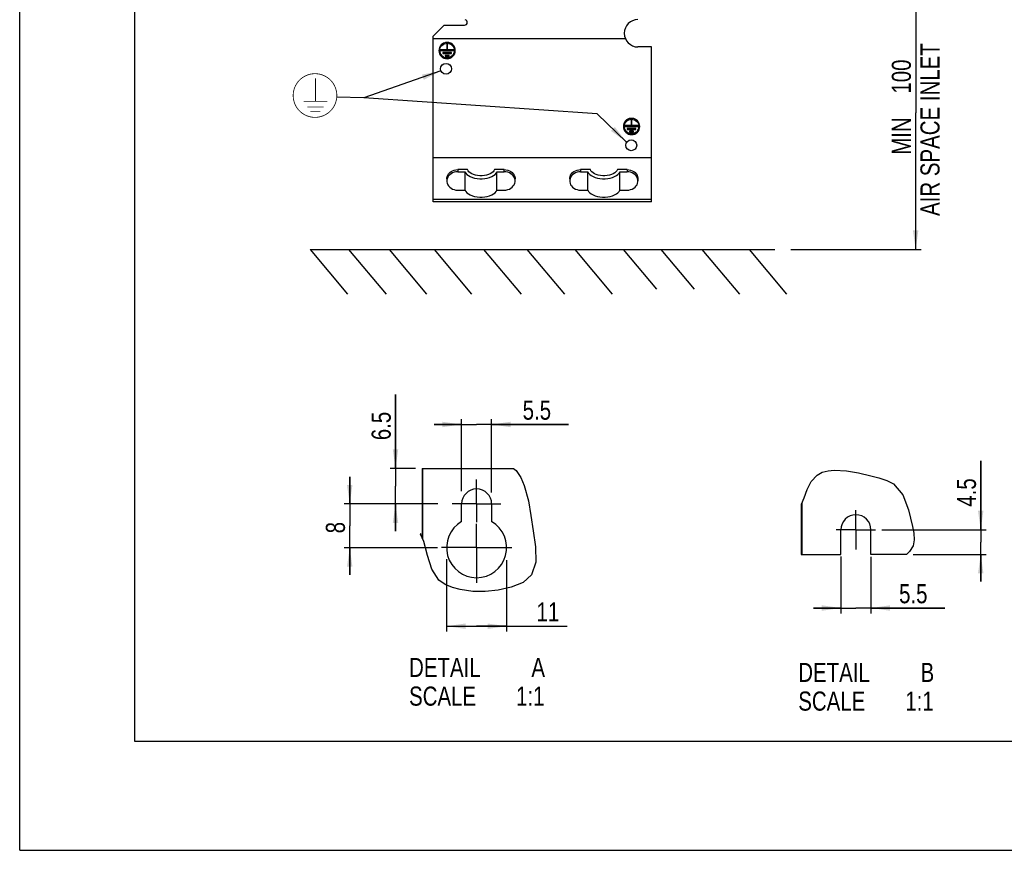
# Model space of a CAD drawing. Extents: x 0 to 594, y 0 to 420.
# Tile 1 of 41: x 0 to 180, y 0 to 152. Entities that reach past the tile are written whole.
import ezdxf

# ---------------------------------------------------------------- set-up
doc = ezdxf.new("R2010")
doc.units = 0
doc.header["$LTSCALE"] = 32.67
doc.linetypes.add('CENTER', pattern=[0.6, 0.375, -0.075, 0.075, -0.075])
doc.layers.get('0').update_dxf_attribs({"linetype": 'CONTINUOUS'})
doc.layers.add('DEFAULT_1', color=7, linetype='CENTER')
doc.styles.get("Standard").update_dxf_attribs({"font": 'txt', "width": 0.8})
doc.dimstyles.get("Standard").update_dxf_attribs({"dimtxt": 2.5, "dimasz": 2.5, "dimexe": 1.25, "dimexo": 0.625, "dimtad": 1, "dimcen": 2.5, "dimazin": 3, "dimtfac": 1, "dimtmove": 0, "dimatfit": 3})

# ---------------------------------------------------------------- blocks, each defined once
blk = doc.blocks.new('_FILLED')
at = {"color": 0, "linetype": 'BYBLOCK'}
blk.add_solid([(0, 0), (-1, 0.143), (-1, -0.143)], dxfattribs=at)
blk = doc.blocks.new('*D1')
at = {"color": 2, "linetype": 'CONTINUOUS'}
for p, q in [((120.99, 160.11), (165.07, 160.11)), ((164.07, 160.11), (164.07, 135.06)), ((164.07, 110.02), (164.07, 135.06)), ((141.18, 110.02), (165.07, 110.02))]:
    blk.add_line(p, q, dxfattribs=at)
at = {"color": 2, "linetype": 'CONTINUOUS', "xscale": 3.5, "yscale": 3.5, "zscale": 3.5}
for p, rotation in [((164.07, 160.11), 90), ((164.07, 110.02), 270)]:
    blk.add_blockref('_FILLED', p, dxfattribs=dict(at, rotation=rotation))
at = {"color": 5, "linetype": 'CONTINUOUS', "width": 0.8}
for s, p in [('100', (163.19, 138.57)), ('AIR SPACE INLET', (168.44, 116.17)), ('MIN ', (163.19, 127.37))]:
    blk.add_text(s, height=3.5, rotation=90, dxfattribs=at).set_placement(p)
blk = doc.blocks.new('*D4')
at = {"color": 2, "linetype": 'CONTINUOUS'}
for p, q in [((60.44, 63.42), (60.44, 68.42)), ((60.44, 68.42), (60.44, 59.42)), ((74.99, 63.42), (59.44, 63.42)), ((60.44, 50.42), (60.44, 59.42)), ((76.48, 55.42), (59.44, 55.42)), ((60.44, 55.42), (60.44, 50.42))]:
    blk.add_line(p, q, dxfattribs=at)
at = {"color": 2, "linetype": 'CONTINUOUS', "xscale": 3.5, "yscale": 3.5, "zscale": 3.5}
for p, rotation in [((60.44, 63.42), 270), ((60.44, 55.42), 90)]:
    blk.add_blockref('_FILLED', p, dxfattribs=dict(at, rotation=rotation))
at = {"color": 5, "linetype": 'CONTINUOUS', "width": 0.8}
blk.add_text('8', height=3.5, rotation=90, dxfattribs=at).set_placement((59.56, 58.05))
blk = doc.blocks.new('*D8')
at = {"color": 2, "linetype": 'CONTINUOUS'}
for p, q in [((68.82, 69.92), (68.82, 83.5)), ((68.82, 83.5), (68.82, 66.67)), ((72.46, 69.92), (67.82, 69.92)), ((68.82, 58.42), (68.82, 66.67)), ((76.56, 63.42), (67.82, 63.42)), ((68.82, 63.42), (68.82, 58.42))]:
    blk.add_line(p, q, dxfattribs=at)
at = {"color": 2, "linetype": 'CONTINUOUS', "xscale": 3.5, "yscale": 3.5, "zscale": 3.5}
for p, rotation in [((68.82, 69.92), 270), ((68.82, 63.42), 90)]:
    blk.add_blockref('_FILLED', p, dxfattribs=dict(at, rotation=rotation))
at = {"color": 5, "linetype": 'CONTINUOUS', "width": 0.8}
blk.add_text('6.5', height=3.5, rotation=90, dxfattribs=at).set_placement((67.94, 75.1))
blk = doc.blocks.new('*D9')
at = {"color": 2, "linetype": 'CONTINUOUS'}
for p, q in [((150.38, 53.81), (150.38, 43.37)), ((155.88, 53.74), (155.88, 43.37)), ((150.38, 44.37), (145.38, 44.37)), ((145.38, 44.37), (153.13, 44.37)), ((169.43, 44.37), (153.13, 44.37)), ((155.88, 44.37), (169.43, 44.37))]:
    blk.add_line(p, q, dxfattribs=at)
at = {"color": 2, "linetype": 'CONTINUOUS', "xscale": 3.5, "yscale": 3.5, "zscale": 3.5}
blk.add_blockref('_FILLED', (150.38, 44.37), dxfattribs=at)
at = {"color": 2, "linetype": 'CONTINUOUS', "xscale": 3.5, "yscale": 3.5, "zscale": 3.5, "rotation": 180}
blk.add_blockref('_FILLED', (155.88, 44.37), dxfattribs=at)
at = {"color": 5, "linetype": 'CONTINUOUS', "width": 0.8}
blk.add_text('5.5', height=3.5, dxfattribs=at).set_placement((161.03, 45.24))
blk = doc.blocks.new('*D10')
at = {"color": 2, "linetype": 'CONTINUOUS'}
for p, q in [((175.98, 58.7), (175.98, 71.32)), ((175.98, 71.32), (175.98, 56.45)), ((157.89, 58.7), (176.98, 58.7)), ((175.98, 49.2), (175.98, 56.45)), ((163.59, 54.2), (176.98, 54.2)), ((175.98, 54.2), (175.98, 49.2))]:
    blk.add_line(p, q, dxfattribs=at)
at = {"color": 2, "linetype": 'CONTINUOUS', "xscale": 3.5, "yscale": 3.5, "zscale": 3.5}
for p, rotation in [((175.98, 58.7), 270), ((175.98, 54.2), 90)]:
    blk.add_blockref('_FILLED', p, dxfattribs=dict(at, rotation=rotation))
at = {"color": 5, "linetype": 'CONTINUOUS', "width": 0.8}
blk.add_text('4.5', height=3.5, rotation=90, dxfattribs=at).set_placement((175.11, 62.92))
blk = doc.blocks.new('*D11')
at = {"color": 2, "linetype": 'CONTINUOUS'}
for p, q in [((80.92, 77.98), (75.92, 77.98)), ((75.92, 77.98), (83.67, 77.98)), ((80.92, 65.77), (80.92, 78.98)), ((100.5, 77.98), (83.67, 77.98)), ((86.42, 65.51), (86.42, 78.98)), ((86.42, 77.98), (100.5, 77.98))]:
    blk.add_line(p, q, dxfattribs=at)
at = {"color": 2, "linetype": 'CONTINUOUS', "xscale": 3.5, "yscale": 3.5, "zscale": 3.5}
blk.add_blockref('_FILLED', (80.92, 77.98), dxfattribs=at)
at = {"color": 2, "linetype": 'CONTINUOUS', "xscale": 3.5, "yscale": 3.5, "zscale": 3.5, "rotation": 180}
blk.add_blockref('_FILLED', (86.42, 77.98), dxfattribs=at)
at = {"color": 5, "linetype": 'CONTINUOUS', "width": 0.8}
blk.add_text('5.5', height=3.5, dxfattribs=at).set_placement((92.1, 78.85))
blk = doc.blocks.new('*D12')
at = {"color": 2, "linetype": 'CONTINUOUS'}
for p, q in [((78.17, 53.3), (78.17, 40.04)), ((89.17, 53.16), (89.17, 40.04)), ((78.17, 41.04), (83.67, 41.04)), ((89.17, 41.04), (83.67, 41.04)), ((83.67, 41.04), (100.24, 41.04))]:
    blk.add_line(p, q, dxfattribs=at)
at = {"color": 2, "linetype": 'CONTINUOUS', "xscale": 3.5, "yscale": 3.5, "zscale": 3.5, "rotation": 180}
blk.add_blockref('_FILLED', (78.17, 41.04), dxfattribs=at)
at = {"color": 2, "linetype": 'CONTINUOUS', "xscale": 3.5, "yscale": 3.5, "zscale": 3.5}
blk.add_blockref('_FILLED', (89.17, 41.04), dxfattribs=at)
at = {"color": 5, "linetype": 'CONTINUOUS', "width": 0.8}
blk.add_text('11', height=3.5, dxfattribs=at).set_placement((94.64, 41.91))
blk = doc.blocks.new('EARTH_BL1', base_point=(80.62, 136.2))
at = {"color": 2, "linetype": 'CONTINUOUS'}
for p, q in [((77.14, 142.73), (63, 137.81)), ((63, 137.81), (58.07, 137.89)), ((63.03, 137.8), (58.07, 137.89)), ((105.75, 134.87), (63.03, 137.8)), ((111.15, 129.67), (105.75, 134.87))]:
    blk.add_line(p, q, dxfattribs=at)
at = {"color": 7, "linetype": 'CONTINUOUS', "const_width": 0.148}
blk.add_lwpolyline([(50.08, 138.22, 1), (58.08, 138.22, 1)], format="xyb", close=True, dxfattribs=at)
for points in [[(54.16, 137.14), (54.16, 141.36)], [(52.01, 137.14), (56.31, 137.14)], [(52.68, 136.11), (55.64, 136.11)], [(53.25, 135.25), (55.08, 135.25)]]:
    blk.add_lwpolyline(points, dxfattribs=at)
at = {"color": 2, "linetype": 'CONTINUOUS'}
for points in [[(74, 141.11), (77.14, 142.73), (73.67, 142.05)], [(108.28, 131.74), (111.15, 129.67), (108.97, 132.46)]]:
    blk.add_solid(points, dxfattribs=at)

msp = doc.modelspace()

# ---------------------------------------------------------------- linework, layer by layer
at = {"color": 7, "linetype": 'CONTINUOUS'}
for p, q in [((0, 0), (0, 420)), ((21, 400), (21, 20)), ((75.718, 149.115), (77.718, 151.115)), ((77.718, 151.115), (81.468, 151.115)), ((75.718, 118.748), (75.718, 149.115)), ((110.927, 148.615), (75.718, 148.615)), ((76.797, 146.738), (76.768, 146.448)), ((78.193, 146.614), (77.068, 146.614)), ((77.068, 146.614), (77.068, 146.448)), ((78.193, 146.597), (77.068, 146.597)), ((77.068, 146.448), (79.468, 146.448)), ((79.048, 146.094), (77.488, 146.094)), ((77.488, 146.094), (77.488, 145.929)), ((79.048, 146.077), (77.488, 146.077)), ((78.343, 147.654), (78.193, 147.654)), ((78.193, 147.654), (78.193, 146.597)), ((78.343, 147.637), (78.193, 147.637)), ((78.343, 146.597), (78.343, 147.654)), ((79.468, 146.614), (78.343, 146.614)), ((79.468, 146.597), (78.343, 146.597)), ((79.048, 145.929), (79.048, 146.094)), ((79.468, 146.448), (79.468, 146.614)), ((115.718, 147.115), (113.218, 147.115)), ((115.718, 118.748), (115.718, 147.115)), ((77.488, 145.929), (79.048, 145.929)), ((78.628, 145.575), (77.908, 145.575)), ((77.908, 145.575), (77.908, 145.409)), ((78.628, 145.557), (77.908, 145.557)), ((77.908, 145.409), (78.628, 145.409)), ((78.628, 145.409), (78.628, 145.575)), ((112.116, 133.746), (111.966, 133.746)), ((111.966, 133.746), (111.966, 132.688)), ((112.116, 133.728), (111.966, 133.728)), ((112.116, 132.688), (112.116, 133.746)), ((110.57, 132.83), (110.541, 132.54)), ((111.966, 132.706), (110.841, 132.706)), ((110.841, 132.706), (110.841, 132.54)), ((111.966, 132.688), (110.841, 132.688)), ((110.841, 132.54), (113.241, 132.54)), ((112.821, 132.186), (111.261, 132.186)), ((111.261, 132.186), (111.261, 132.02)), ((112.821, 132.169), (111.261, 132.169)), ((111.261, 132.02), (112.821, 132.02)), ((112.401, 131.666), (111.681, 131.666)), ((111.681, 131.666), (111.681, 131.5)), ((112.401, 131.649), (111.681, 131.649)), ((113.241, 132.706), (112.116, 132.706)), ((113.241, 132.688), (112.116, 132.688)), ((112.401, 131.5), (112.401, 131.666)), ((112.821, 132.02), (112.821, 132.186)), ((113.241, 132.54), (113.241, 132.706)), ((111.681, 131.5), (112.401, 131.5)), ((115.718, 126.796), (75.718, 126.796)), ((81.998, 124.655), (80.218, 124.655)), ((88.718, 124.655), (86.938, 124.655)), ((104.498, 124.655), (102.718, 124.655)), ((111.218, 124.655), (109.438, 124.655)), ((78.218, 122.978), (78.218, 122.569)), ((80.218, 124.247), (81.543, 124.247)), ((81.543, 120.892), (81.543, 124.247)), ((87.393, 124.247), (88.718, 124.247)), ((87.393, 120.892), (87.393, 124.247)), ((90.718, 122.569), (90.718, 122.978)), ((100.718, 122.978), (100.718, 122.569)), ((102.718, 124.247), (104.043, 124.247)), ((104.043, 120.892), (104.043, 124.247)), ((109.893, 124.247), (111.218, 124.247)), ((109.893, 120.892), (109.893, 124.247)), ((113.218, 122.978), (113.218, 122.569)), ((80.218, 120.892), (81.543, 120.892)), ((87.393, 120.892), (88.718, 120.892)), ((102.718, 120.892), (104.043, 120.892)), ((109.893, 120.892), (111.218, 120.892)), ((115.718, 118.748), (75.718, 118.748)), ((53.182, 110.015), (60.041, 101.841)), ((53.182, 110.015), (138.299, 110.015)), ((60.236, 110.015), (67.095, 101.841)), ((67.654, 110.015), (74.513, 101.841)), ((75.895, 110.015), (82.754, 101.841)), ((84.961, 110.015), (91.82, 101.841)), ((92.893, 110.015), (99.752, 101.841)), ((101.649, 110.015), (108.509, 101.841)), ((110.509, 110.015), (116.582, 102.778)), ((117.411, 110.015), (123.484, 102.778)), ((124.932, 110.015), (131.791, 101.841)), ((133.585, 110.015), (140.444, 101.841)), ((73.674, 69.925), (73.674, 57.295)), ((73.674, 69.925), (90.402, 69.925)), ((73.743, 69.925), (73.743, 57.129)), ((80.924, 60.188), (80.924, 63.425)), ((86.424, 63.425), (86.424, 60.188)), ((143.127, 63.338), (143.127, 54.196)), ((143.197, 63.494), (143.197, 54.196)), ((150.377, 54.196), (150.377, 58.696)), ((155.877, 54.196), (155.877, 58.696)), ((143.127, 54.196), (150.377, 54.196)), ((162.372, 54.196), (155.877, 54.196)), ((21, 20), (573, 20)), ((0, 0), (594, 0))]:
    msp.add_line(p, q, dxfattribs=at)
at = {"color": 9, "linetype": 'CONTINUOUS'}
for p, q in [((80.218, 124.655), (80.218, 124.247)), ((88.718, 124.247), (88.718, 124.655)), ((102.718, 124.655), (102.718, 124.247)), ((111.218, 124.655), (111.218, 124.247)), ((115.718, 119.203), (75.718, 119.203)), ((73.434, 57.925), (73.434, 57.864))]:
    msp.add_line(p, q, dxfattribs=at)
at = {"color": 2, "linetype": 'CONTINUOUS'}
for p, q in [((90.402, 69.925), (90.902, 69.553)), ((90.902, 69.553), (91.756, 68.264)), ((144.947, 67.549), (146.009, 68.725)), ((146.009, 68.725), (146.954, 69.224)), ((146.954, 69.224), (148.024, 69.504)), ((148.024, 69.504), (149.142, 69.62)), ((149.142, 69.62), (151.409, 69.52)), ((151.409, 69.52), (153.619, 69.116)), ((153.619, 69.116), (155.856, 68.576)), ((155.856, 68.576), (157.347, 68.205)), ((91.756, 68.264), (92.392, 66.781)), ((92.392, 66.781), (93.174, 64.028)), ((144.197, 66.061), (144.947, 67.549)), ((157.347, 68.205), (158.776, 67.743)), ((158.776, 67.743), (160.033, 67.084)), ((160.033, 67.084), (161.744, 65.078)), ((143.622, 64.547), (144.197, 66.061)), ((161.744, 65.078), (162.773, 62.36)), ((93.174, 64.028), (93.628, 61.319)), ((143.127, 63.338), (143.159, 63.398)), ((143.159, 63.398), (143.622, 64.547)), ((93.628, 61.319), (94.017, 58.476)), ((162.773, 62.36), (163.464, 59.325)), ((73.975, 56.58), (73.409, 57.924)), ((94.017, 58.476), (94.44, 55.577)), ((163.464, 59.325), (163.711, 58.048)), ((163.711, 58.048), (163.81, 56.838)), ((74.683, 53.975), (73.975, 56.58)), ((163.81, 56.838), (163.614, 55.745)), ((94.44, 55.577), (94.523, 52.773)), ((162.932, 54.7), (162.372, 54.196)), ((163.614, 55.745), (162.932, 54.7)), ((75.447, 51.466), (74.683, 53.975)), ((94.523, 52.773), (93.746, 50.441)), ((76.773, 49.448), (75.447, 51.466)), ((77.901, 48.667), (76.773, 49.448)), ((92.166, 49.067), (89.994, 48.173)), ((93.746, 50.441), (92.166, 49.067)), ((79.236, 48.112), (77.901, 48.667)), ((80.655, 47.732), (79.236, 48.112)), ((82.95, 47.396), (80.655, 47.732)), ((85.237, 47.375), (82.95, 47.396)), ((87.607, 47.642), (85.237, 47.375)), ((89.994, 48.173), (87.607, 47.642))]:
    msp.add_line(p, q, dxfattribs=at)
at = {"color": 7, "linetype": 'CONTINUOUS'}
for points in [[(79.768, 146.466), (79.742, 146.739), (79.667, 147.002), (79.543, 147.248), (79.376, 147.467), (79.172, 147.651), (78.937, 147.796), (78.678, 147.895), (78.406, 147.945), (78.13, 147.945), (77.857, 147.895), (77.599, 147.796), (77.364, 147.651), (77.159, 147.467), (76.993, 147.248), (76.869, 147.002), (76.793, 146.739), (76.768, 146.466)], [(79.768, 146.448), (79.739, 146.738), (79.654, 147.017), (79.515, 147.274), (79.329, 147.499), (79.101, 147.684), (78.842, 147.821), (78.561, 147.905), (78.268, 147.934), (77.975, 147.905), (77.694, 147.821), (77.435, 147.684), (77.207, 147.499), (77.021, 147.274), (76.882, 147.017), (76.797, 146.738)], [(76.768, 146.448), (76.797, 146.159), (76.882, 145.88), (77.021, 145.623), (77.207, 145.398), (77.435, 145.213), (77.694, 145.076), (77.975, 144.992), (78.268, 144.963), (78.561, 144.992), (78.842, 145.076), (79.101, 145.213), (79.329, 145.398), (79.515, 145.623), (79.654, 145.88), (79.739, 146.159), (79.768, 146.448)], [(76.918, 146.448), (76.944, 146.709), (77.021, 146.96), (77.145, 147.191), (77.313, 147.394), (77.518, 147.56), (77.751, 147.684), (78.005, 147.76), (78.268, 147.785), (78.531, 147.76), (78.785, 147.684), (79.018, 147.56), (79.223, 147.394), (79.39, 147.191), (79.515, 146.96), (79.592, 146.709), (79.618, 146.448)], [(79.618, 146.448), (79.592, 146.188), (79.515, 145.937), (79.39, 145.706), (79.223, 145.503), (79.018, 145.337), (78.785, 145.213), (78.531, 145.137), (78.268, 145.112), (78.005, 145.137), (77.751, 145.213), (77.518, 145.337), (77.313, 145.503), (77.145, 145.706), (77.021, 145.937), (76.944, 146.188), (76.918, 146.448)], [(76.92, 146.449), (76.941, 146.22), (77.009, 145.983), (77.12, 145.762), (77.27, 145.565), (77.454, 145.399), (77.666, 145.269), (77.899, 145.18), (78.143, 145.135), (78.393, 145.135), (78.637, 145.18), (78.87, 145.269), (79.082, 145.399), (79.266, 145.565), (79.416, 145.762), (79.527, 145.983), (79.595, 146.22), (79.616, 146.449)], [(113.541, 132.557), (113.516, 132.83), (113.44, 133.094), (113.316, 133.339), (113.15, 133.558), (112.945, 133.743), (112.71, 133.887), (112.452, 133.986), (112.179, 134.036), (111.903, 134.036), (111.631, 133.986), (111.372, 133.887), (111.137, 133.743), (110.933, 133.558), (110.766, 133.339), (110.642, 133.094), (110.567, 132.83), (110.541, 132.557)], [(113.541, 132.54), (113.512, 132.83), (113.427, 133.108), (113.288, 133.365), (113.102, 133.59), (112.874, 133.775), (112.615, 133.912), (112.334, 133.997), (112.041, 134.025), (111.748, 133.997), (111.467, 133.912), (111.208, 133.775), (110.98, 133.59), (110.794, 133.365), (110.655, 133.108), (110.57, 132.83)], [(110.691, 132.54), (110.717, 132.801), (110.794, 133.052), (110.919, 133.283), (111.086, 133.485), (111.291, 133.651), (111.524, 133.775), (111.778, 133.851), (112.041, 133.877), (112.304, 133.851), (112.558, 133.775), (112.791, 133.651), (112.996, 133.485), (113.164, 133.283), (113.288, 133.052), (113.365, 132.801), (113.391, 132.54)], [(110.541, 132.54), (110.57, 132.25), (110.655, 131.971), (110.794, 131.715), (110.98, 131.49), (111.208, 131.305), (111.467, 131.168), (111.748, 131.083), (112.041, 131.054), (112.334, 131.083), (112.615, 131.168), (112.874, 131.305), (113.102, 131.49), (113.288, 131.715), (113.427, 131.971), (113.512, 132.25), (113.541, 132.54)], [(113.391, 132.54), (113.365, 132.279), (113.288, 132.028), (113.164, 131.797), (112.996, 131.595), (112.791, 131.428), (112.558, 131.305), (112.304, 131.229), (112.041, 131.203), (111.778, 131.229), (111.524, 131.305), (111.291, 131.428), (111.086, 131.595), (110.919, 131.797), (110.794, 132.028), (110.717, 132.279), (110.691, 132.54)], [(110.693, 132.54), (110.714, 132.312), (110.782, 132.074), (110.893, 131.853), (111.043, 131.657), (111.228, 131.49), (111.439, 131.361), (111.672, 131.271), (111.917, 131.226), (112.166, 131.226), (112.411, 131.271), (112.643, 131.361), (112.855, 131.49), (113.039, 131.657), (113.189, 131.853), (113.3, 132.074), (113.368, 132.312), (113.389, 132.54)], [(78.218, 122.978), (78.225, 123.116), (78.279, 123.39), (78.386, 123.652), (78.544, 123.895), (78.747, 124.114), (78.99, 124.302), (79.266, 124.453), (79.569, 124.564), (79.889, 124.632), (80.218, 124.655)], [(86.938, 124.655), (86.84, 124.435), (86.676, 124.227), (86.451, 124.037), (86.171, 123.869), (85.844, 123.729), (85.479, 123.621), (85.086, 123.547), (84.676, 123.509), (84.26, 123.509), (83.85, 123.547), (83.457, 123.621), (83.092, 123.729), (82.765, 123.869), (82.485, 124.037), (82.26, 124.227), (82.096, 124.435), (81.998, 124.655)], [(88.718, 124.655), (89.047, 124.632), (89.367, 124.564), (89.67, 124.453), (89.946, 124.302), (90.189, 124.114), (90.392, 123.895), (90.549, 123.652), (90.657, 123.39), (90.711, 123.116), (90.718, 122.978)], [(100.718, 122.978), (100.725, 123.116), (100.779, 123.39), (100.886, 123.652), (101.044, 123.895), (101.247, 124.114), (101.49, 124.302), (101.766, 124.453), (102.069, 124.564), (102.389, 124.632), (102.718, 124.655)], [(109.438, 124.655), (109.34, 124.435), (109.176, 124.227), (108.951, 124.037), (108.671, 123.869), (108.344, 123.729), (107.979, 123.621), (107.586, 123.547), (107.176, 123.509), (106.76, 123.509), (106.35, 123.547), (105.957, 123.621), (105.592, 123.729), (105.265, 123.869), (104.985, 124.037), (104.76, 124.227), (104.596, 124.435), (104.498, 124.655)], [(111.218, 124.655), (111.547, 124.632), (111.867, 124.564), (112.17, 124.453), (112.446, 124.302), (112.689, 124.114), (112.892, 123.895), (113.049, 123.652), (113.157, 123.39), (113.211, 123.116), (113.218, 122.978)], [(80.218, 124.247), (79.889, 124.224), (79.569, 124.156), (79.266, 124.045), (78.99, 123.893), (78.747, 123.706), (78.544, 123.487), (78.386, 123.243), (78.279, 122.981), (78.225, 122.708), (78.218, 122.569)], [(81.543, 124.247), (81.685, 124), (81.896, 123.769), (82.172, 123.558), (82.506, 123.374), (82.888, 123.221), (83.31, 123.103), (83.762, 123.022), (84.231, 122.982), (84.705, 122.982), (85.174, 123.022), (85.625, 123.103), (86.048, 123.221), (86.43, 123.374), (86.764, 123.558), (87.04, 123.769), (87.251, 124), (87.393, 124.247)], [(90.718, 122.569), (90.711, 122.708), (90.657, 122.981), (90.549, 123.243), (90.392, 123.487), (90.189, 123.706), (89.946, 123.893), (89.67, 124.045), (89.367, 124.156), (89.047, 124.224), (88.718, 124.247)], [(102.718, 124.247), (102.389, 124.224), (102.069, 124.156), (101.766, 124.045), (101.49, 123.893), (101.247, 123.706), (101.044, 123.487), (100.886, 123.243), (100.779, 122.981), (100.725, 122.708), (100.718, 122.569)], [(104.043, 124.247), (104.185, 124), (104.396, 123.769), (104.672, 123.558), (105.006, 123.374), (105.388, 123.221), (105.81, 123.103), (106.262, 123.022), (106.731, 122.982), (107.205, 122.982), (107.674, 123.022), (108.125, 123.103), (108.548, 123.221), (108.93, 123.374), (109.264, 123.558), (109.54, 123.769), (109.751, 124), (109.893, 124.247)], [(113.218, 122.569), (113.211, 122.708), (113.157, 122.981), (113.049, 123.243), (112.892, 123.487), (112.689, 123.706), (112.446, 123.893), (112.17, 124.045), (111.867, 124.156), (111.547, 124.224), (111.218, 124.247)], [(78.218, 122.569), (78.225, 122.431), (78.279, 122.158), (78.386, 121.896), (78.544, 121.652), (78.747, 121.433), (78.99, 121.246), (79.266, 121.094), (79.569, 120.983), (79.889, 120.915), (80.218, 120.892)], [(81.543, 120.892), (81.685, 120.645), (81.896, 120.414), (82.172, 120.203), (82.506, 120.019), (82.888, 119.866), (83.31, 119.748), (83.762, 119.667), (84.231, 119.627), (84.705, 119.627), (85.174, 119.667), (85.625, 119.748), (86.048, 119.866), (86.43, 120.019), (86.764, 120.203), (87.04, 120.414), (87.251, 120.645), (87.393, 120.892)], [(88.718, 120.892), (89.047, 120.915), (89.367, 120.983), (89.67, 121.094), (89.946, 121.246), (90.189, 121.433), (90.392, 121.652), (90.549, 121.896), (90.657, 122.158), (90.711, 122.431), (90.718, 122.569)], [(100.718, 122.569), (100.725, 122.431), (100.779, 122.158), (100.886, 121.896), (101.044, 121.652), (101.247, 121.433), (101.49, 121.246), (101.766, 121.094), (102.069, 120.983), (102.389, 120.915), (102.718, 120.892)], [(104.043, 120.892), (104.185, 120.645), (104.396, 120.414), (104.672, 120.203), (105.006, 120.019), (105.388, 119.866), (105.81, 119.748), (106.262, 119.667), (106.731, 119.627), (107.205, 119.627), (107.674, 119.667), (108.125, 119.748), (108.548, 119.866), (108.93, 120.019), (109.264, 120.203), (109.54, 120.414), (109.751, 120.645), (109.893, 120.892)], [(111.218, 120.892), (111.547, 120.915), (111.867, 120.983), (112.17, 121.094), (112.446, 121.246), (112.689, 121.433), (112.892, 121.652), (113.049, 121.896), (113.157, 122.158), (113.211, 122.431), (113.218, 122.569)]]:
    msp.add_lwpolyline(points, dxfattribs=at)
for centre in [(78.068, 143.115), (111.978, 129.115)]:
    msp.add_circle(centre, 1, dxfattribs=at)
for centre, radius, start, end in [((81.468, 151.615), 0.5, 270, 76.15385), ((113.218, 149.615), 2.5, 90, 270), ((83.674, 63.425), 2.75, 0, 180), ((153.127, 58.696), 2.75, 0, 180), ((83.674, 55.425), 5.5, 120, 60), ((73.434, 57.675), 0.25, 90, 95.57201)]:
    msp.add_arc(centre, radius, start, end, dxfattribs=at)
at = {"layer": 'DEFAULT_1', "color": 7, "linetype": 'CENTER'}
for p, q in [((83.674, 63.425), (83.674, 67.884)), ((83.674, 63.425), (79.215, 63.425)), ((83.674, 63.425), (83.674, 60.084)), ((83.674, 63.425), (88.133, 63.425)), ((153.127, 58.696), (153.127, 62.301)), ((83.674, 55.425), (83.674, 59.757)), ((153.127, 58.696), (149.523, 58.696)), ((153.127, 58.696), (156.732, 58.696)), ((153.127, 58.696), (153.127, 55.092)), ((83.674, 55.425), (77.249, 55.425)), ((83.674, 55.425), (90.098, 55.425)), ((83.674, 55.425), (83.674, 49))]:
    msp.add_line(p, q, dxfattribs=at)

# ---------------------------------------------------------------- block references
at = {"color": 2, "linetype": 'CONTINUOUS'}
msp.add_blockref('EARTH_BL1', (80.616, 136.201), dxfattribs=at)

# ---------------------------------------------------------------- texts
at = {"color": 5, "linetype": 'CONTINUOUS', "width": 0.8}
for s, p in [('DETAIL  ', (71.3, 31.737)), ('A', (93.7, 31.737)), ('DETAIL  ', (142.568, 30.825)), ('B', (164.968, 30.825)), ('SCALE  ', (71.3, 26.487)), ('1:1', (90.9, 26.487)), ('SCALE  ', (142.568, 25.575)), ('1:1', (162.168, 25.575))]:
    msp.add_text(s, height=3.5, dxfattribs=at).set_placement(p)

# ---------------------------------------------------------------- dimensions: what is measured, and where the dimension line sits
at = {"color": 2, "linetype": 'CONTINUOUS'}
for base, p1, p2, angle, picture, middle in [((164.068, 110.015), (120.986, 160.115), (141.184, 110.015), 270, '*D1', (164.068, 137.166)), ((68.817, 63.425), (72.461, 69.925), (76.561, 63.425), 270, '*D8', (66.192, 79.305)), ((80.924, 77.978), (86.424, 65.507), (80.924, 65.768), 180, '*D11', (96.298, 80.603)), ((175.983, 54.196), (157.888, 58.696), (163.588, 54.196), 270, '*D10', (173.358, 67.124)), ((60.44, 63.425), (76.484, 55.425), (74.991, 63.425), 90, '*D4', (57.815, 59.45)), ((78.174, 41.037), (89.174, 53.165), (78.174, 53.301), 180, '*D12', (97.443, 43.662)), ((150.377, 44.367), (155.877, 53.741), (150.377, 53.812), 180, '*D9', (165.234, 46.992))]:
    dim = msp.add_linear_dim(base=base, p1=p1, p2=p2, angle=angle, dimstyle='Standard', dxfattribs=at)
    dim.commit()
    dim.dimension.update_dxf_attribs({"geometry": picture, "text_midpoint": middle, "dimtype": 128})

doc.saveas('drawing.dxf')
